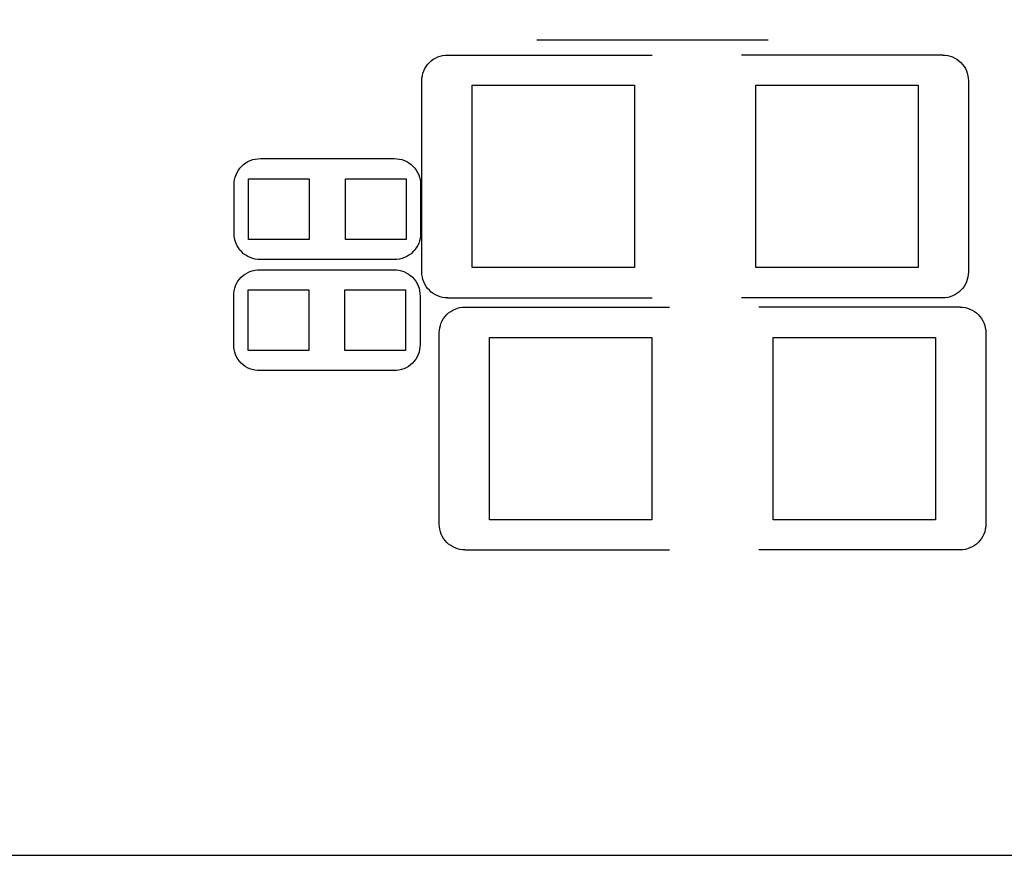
# Model space of a CAD drawing. Extents: x -53.1 to 28.6, y -15.5 to 32.9.
# Tile 2 of 10: x -25.9 to -21, y -3.9 to 0.2. Entities that reach past the tile are written whole.
import ezdxf

# ---------------------------------------------------------------- set-up
doc = ezdxf.new("R2010")
doc.units = 0
for name, color, linetype in [('BG_OUTLINE', 254, 'CONTINUOUS'), ('PG_SILKSCREEN_TOP', 6, 'CONTINUOUS'), ('PIN_TOP', 80, 'CONTINUOUS')]:
    doc.layers.add(name, color=color, linetype=linetype)

msp = doc.modelspace()

# ---------------------------------------------------------------- linework, layer by layer
at = {"layer": 'BG_OUTLINE'}
msp.add_lwpolyline([(-42.343832, -3.940302), (18.592292, -3.940302, 0.414214), (20.624292, -1.908302), (20.624292, 24.027638, 0.414214), (18.592292, 26.059638), (-42.343832, 26.059638, 0.414214), (-44.375832, 24.027638), (-44.375832, -1.908302, 0.414214), (-42.343832, -3.940302)], format="xyb", dxfattribs=at)
at = {"layer": 'PG_SILKSCREEN_TOP'}
for points in [[(-22.204426, 0.084582), (-23.34514, 0.084582)], [(-23.786338, 0.010922), (-22.776942, 0.010922)], [(-21.342858, 0.010922), (-22.33549, 0.010922)], [(-23.913338, -1.060958), (-23.913338, -0.116078)], [(-21.215858, -0.116078), (-21.215858, -1.060958)], [(-23.919942, -0.630174), (-23.919942, -0.868934)], [(-23.922228, -1.179068), (-23.922228, -1.417828)], [(-23.786338, -1.187958), (-22.776942, -1.187958)], [(-21.342858, -1.187958), (-22.33549, -1.187958)], [(-23.700486, -1.233678), (-22.69109, -1.233678)], [(-21.257006, -1.233678), (-22.249638, -1.233678)], [(-23.827486, -2.305558), (-23.827486, -1.360678)], [(-21.130006, -1.360678), (-21.130006, -2.305558)], [(-23.700486, -2.432558), (-22.69109, -2.432558)], [(-21.257006, -2.432558), (-22.249638, -2.432558)]]:
    msp.add_lwpolyline(points, dxfattribs=at)
for points in [[(-23.913338, -0.116078, -0.414214), (-23.786338, 0.010922)], [(-21.342858, 0.010922, -0.414214), (-21.215858, -0.116078)], [(-24.839422, -0.868934), (-24.839422, -0.630174, -0.42804), (-24.709882, -0.500634)], [(-24.709882, -0.500634), (-24.049482, -0.500634, -0.42804), (-23.919942, -0.630174)], [(-24.049482, -0.998474), (-24.709882, -0.998474, -0.42804), (-24.839422, -0.868934)], [(-23.919942, -0.868934, -0.42804), (-24.049482, -0.998474)], [(-24.841708, -1.417828), (-24.841708, -1.179068, -0.42804), (-24.712168, -1.049528)], [(-24.712168, -1.049528), (-24.051768, -1.049528, -0.42804), (-23.922228, -1.179068)], [(-23.786338, -1.187958, -0.414214), (-23.913338, -1.060958)], [(-21.215858, -1.060958, -0.414214), (-21.342858, -1.187958)], [(-23.827486, -1.360678, -0.414214), (-23.700486, -1.233678)], [(-21.257006, -1.233678, -0.414214), (-21.130006, -1.360678)], [(-24.051768, -1.547368), (-24.712168, -1.547368, -0.42804), (-24.841708, -1.417828)], [(-23.922228, -1.417828, -0.42804), (-24.051768, -1.547368)], [(-23.700486, -2.432558, -0.414214), (-23.827486, -2.305558)], [(-21.130006, -2.305558, -0.414214), (-21.257006, -2.432558)]]:
    msp.add_lwpolyline(points, format="xyb", dxfattribs=at)
at = {"layer": 'PIN_TOP'}
for points in [[(-23.664672, -1.038606), (-23.664672, -0.138684), (-22.864572, -0.138684), (-22.864572, -1.038606)], [(-22.264624, -1.038606), (-22.264624, -0.138684), (-21.464524, -0.138684), (-21.464524, -1.038606)], [(-24.468582, -0.599694), (-24.468582, -0.899414), (-24.768302, -0.899414), (-24.768302, -0.599694)], [(-23.991062, -0.599694), (-23.991062, -0.899414), (-24.290782, -0.899414), (-24.290782, -0.599694)], [(-24.470868, -1.148588), (-24.470868, -1.448308), (-24.770588, -1.448308), (-24.770588, -1.148588)], [(-23.993348, -1.148588), (-23.993348, -1.448308), (-24.293068, -1.448308), (-24.293068, -1.148588)], [(-23.57882, -2.283206), (-23.57882, -1.383284), (-22.77872, -1.383284), (-22.77872, -2.283206)], [(-22.178772, -2.283206), (-22.178772, -1.383284), (-21.378672, -1.383284), (-21.378672, -2.283206)]]:
    msp.add_lwpolyline(points, close=True, dxfattribs=at)

doc.saveas('drawing.dxf')
